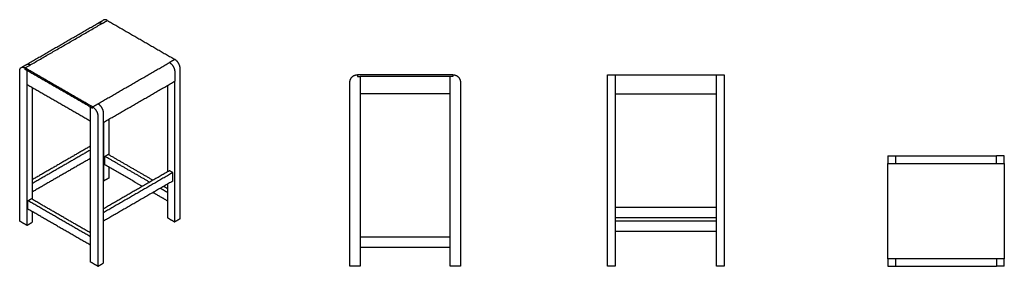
# Model space of a CAD drawing. Header units: millimetres. Extents: x -1670 to 1670, y -419 to 419.
import ezdxf

# ---------------------------------------------------------------- set-up
doc = ezdxf.new("R2010")
doc.units = ezdxf.units.MM
doc.layers.add('Défaut', color=7, linetype='Continuous', true_color=0x000000)

msp = doc.modelspace()

# ---------------------------------------------------------------- linework, layer by layer
at = {"layer": 'Défaut', "lineweight": -3}
msp.add_lwpolyline([(324.4, 231.4), (350.4, 231.4), (693.4, 231.4), (719.4, 231.4)], dxfattribs=at)
for points in [[(-1652.4, 254.8), (-1512.7, 335.4), (-1373.1, 416)], [(-1646.8, 266.8), (-1525.6, 336.8), (-1404.3, 406.9)], [(-1404.3, 406.9), (-1395.1, 412.2), (-1385.9, 417.5)], [(-1391.1, 406), (-1391.4, 405.8), (-1391.8, 405.6)], [(-1391.8, 405.6), (-1391.6, 405.5), (-1391.4, 405.4)], [(-1373.1, 416), (-1373.2, 416.1), (-1373.4, 416.2)], [(-1373.1, 416), (-1258.5, 349.9), (-1143.9, 283.7)], [(-1404.9, 133.1), (-1283.6, 203.1), (-1162.3, 273.1)], [(-1143.9, 283.7), (-1153.1, 278.4), (-1162.3, 273.1)], [(-1162.3, 273.1), (-1162.1, 273), (-1162, 272.9)], [(-1143.6, 283.5), (-1143.8, 283.6), (-1143.9, 283.7)], [(-1670.4, -265.5), (-1670.4, -10.4), (-1670.4, 244.8)], [(-1665.2, 256.2), (-1656, 261.5), (-1646.8, 266.8)], [(-1652.7, 255), (-1652.5, 254.9), (-1652.4, 254.8)], [(-1423.2, 122.5), (-1537.8, 188.6), (-1652.4, 254.8)], [(-1652.4, 254.8), (-1652.4, 252.3), (-1652.4, 249.9)], [(-1646, 246.2), (-1649.2, 248), (-1652.4, 249.9)], [(-1429.6, 121.3), (-1537.8, 183.7), (-1646, 246.2)], [(-1646, 246.2), (-1646, 222.1), (-1646, 198)], [(-1634.3, 265.6), (-1634.2, 265.5), (-1634, 265.4)], [(-1144.3, 242.3), (-1144.3, 226), (-1144.3, 209.7)], [(-1125.9, -257.4), (-1125.9, -2.2), (-1125.9, 252.9)], [(-1386.8, 69.6), (-1265.6, 139.6), (-1144.3, 209.7)], [(-1144.3, -268), (-1144.3, -29.2), (-1144.3, 209.7)], [(-550, -418.6), (-550, -106.1), (-550, 206.4)], [(-525, 231.4), (-524.8, 231.4), (-524.5, 231.4)], [(-200.5, 231.4), (-362.5, 231.4), (-524.5, 231.4)], [(-524.5, 231.4), (-524.5, 228.4), (-524.5, 225.4)], [(-524.5, 225.4), (-520, 225.4), (-515.5, 225.4)], [(-200.5, 225.4), (-358, 225.4), (-515.5, 225.4)], [(-515.5, 225.4), (-515.5, -96.6), (-515.5, -418.6)], [(-209.5, -418.6), (-209.5, -96.6), (-209.5, 225.4)], [(-200.5, 231.4), (-200.3, 231.4), (-200, 231.4)], [(-200.5, 231.4), (-200.5, 228.4), (-200.5, 225.4)], [(-175, 206.4), (-175, -106.1), (-175, -418.6)], [(324.4, -418.6), (324.4, -106.1), (324.4, 206.4)], [(350.4, 206.4), (350.4, 186.4), (350.4, 166.4)], [(693.4, 166.4), (693.4, 186.4), (693.4, 206.4)], [(719.4, 206.4), (719.4, -106.1), (719.4, -418.6)], [(-1429.6, 73.1), (-1537.8, 135.6), (-1646, 198)], [(-1646, 198), (-1646, -40.8), (-1646, -279.6)], [(-1627.6, 187.4), (-1627.6, -2), (-1627.6, -191.4)], [(-1168.7, 195.6), (-1168.7, 48.8), (-1168.7, -98)], [(-209.5, 166.4), (-362.5, 166.4), (-515.5, 166.4)], [(350.4, 166.4), (350.4, -126.1), (350.4, -418.6)], [(350.4, 166.4), (521.9, 166.4), (693.4, 166.4)], [(693.4, -418.6), (693.4, -126.1), (693.4, 166.4)], [(-1429.6, -404.6), (-1429.6, -141.6), (-1429.6, 121.3)], [(-1423.2, 117.6), (-1426.4, 119.4), (-1429.6, 121.3)], [(-1423.2, 122.5), (-1414.1, 127.8), (-1404.9, 133.1)], [(-1423.2, 122.5), (-1423.1, 122.4), (-1422.9, 122.3)], [(-1423.2, 117.6), (-1423.2, 120), (-1423.2, 122.5)], [(-1404.9, 133.1), (-1404.9, 133.1), (-1404.9, 133.1)], [(-1404.9, 133.1), (-1404.7, 133), (-1404.5, 132.9)], [(-1386.8, 102.3), (-1386.8, -152.9), (-1386.8, -408)], [(-1405.2, 91.7), (-1405.2, -163.5), (-1405.2, -418.6)], [(-1385.1, -129), (-1385.1, -29.2), (-1385.1, 70.6)], [(-1366.7, -40.8), (-1366.7, 20.2), (-1366.7, 81.3)], [(-1429.6, -10.2), (-1528.6, -67.4), (-1627.6, -124.6)], [(-1429.6, -23.3), (-1528.6, -80.5), (-1627.6, -137.6)], [(-1429.6, -51.9), (-1528.6, -109), (-1627.6, -166.2)], [(-1381.5, -45.3), (-1375.9, -42), (-1370.2, -38.8)], [(-1229.5, -133.1), (-1305.5, -89.2), (-1381.5, -45.3)], [(-1381.5, -73.9), (-1381.5, -59.6), (-1381.5, -45.3)], [(-1218.1, -126.6), (-1294.2, -82.7), (-1370.2, -38.8)], [(1275.4, -43.6), (1288.4, -43.6), (1301.4, -43.6)], [(1301.4, -43.6), (1472.9, -43.6), (1644.4, -43.6)], [(1670.4, -43.6), (1657.4, -43.6), (1644.4, -43.6)], [(-1162.3, -94.3), (-1274.6, -159.1), (-1386.8, -224)], [(-1254.2, -147.4), (-1317.9, -110.6), (-1381.5, -73.9)], [(-1366.7, -118.4), (-1366.7, -100.4), (-1366.7, -82.4)], [(-1151, -100.8), (-1156.6, -97.6), (-1162.3, -94.3)], [(1275.4, -68.6), (1275.4, -68.9), (1275.4, -69.1)], [(1275.4, -69.1), (1472.9, -69.1), (1670.4, -69.1)], [(1275.4, -393.1), (1275.4, -231.1), (1275.4, -69.1)], [(1301.4, -68.6), (1301.4, -68.9), (1301.4, -69.1)], [(1644.4, -68.6), (1644.4, -68.9), (1644.4, -69.1)], [(1670.4, -69.1), (1670.4, -68.9), (1670.4, -68.6)], [(1670.4, -69.1), (1670.4, -231.1), (1670.4, -393.1)], [(-1151, -100.8), (-1268.9, -168.9), (-1386.8, -237)], [(-1386.8, -128), (-1386, -128.5), (-1385.1, -129)], [(-1151, -129.4), (-1268.9, -197.5), (-1386.8, -265.6)], [(-1366.7, -118.4), (-1375.9, -123.7), (-1385.1, -129)], [(-1151, -129.4), (-1151, -115.1), (-1151, -100.8)], [(-1168.7, -168.2), (-1181, -161), (-1193.4, -153.9)], [(-1168.7, -155.1), (-1175.4, -151.3), (-1182.1, -147.4)], [(-1168.7, -139.7), (-1168.7, -196.8), (-1168.7, -253.9)], [(-1642.5, -195.9), (-1636.8, -192.7), (-1631.1, -189.4)], [(-1429.6, -318.8), (-1536, -257.4), (-1642.5, -195.9)], [(-1642.5, -224.5), (-1642.5, -210.2), (-1642.5, -195.9)], [(-1429.6, -305.8), (-1530.4, -247.6), (-1631.1, -189.4)], [(-1168.7, -196.8), (-1193.4, -182.5), (-1218.1, -168.2)], [(-1429.6, -347.4), (-1536, -286), (-1642.5, -224.5)], [(-1627.6, -233.1), (-1627.6, -251), (-1627.6, -269)], [(693.4, -218.6), (521.9, -218.6), (350.4, -218.6)], [(-1646, -279.6), (-1658.2, -272.6), (-1670.4, -265.5)], [(-1168.7, -253.9), (-1156.5, -261), (-1144.3, -268)], [(-1125.9, -257.4), (-1135.1, -262.7), (-1144.3, -268)], [(693.4, -253.6), (521.9, -253.6), (350.4, -253.6)], [(693.4, -265.6), (521.9, -265.6), (350.4, -265.6)], [(-1646, -279.6), (-1636.8, -274.3), (-1627.6, -269)], [(693.4, -300.6), (521.9, -300.6), (350.4, -300.6)], [(-515.5, -318.6), (-362.5, -318.6), (-209.5, -318.6)], [(-515.5, -353.6), (-362.5, -353.6), (-209.5, -353.6)], [(1670.4, -393.1), (1472.9, -393.1), (1275.4, -393.1)], [(1275.4, -393.1), (1275.4, -393.4), (1275.4, -393.6)], [(1301.4, -393.1), (1301.4, -393.4), (1301.4, -393.6)], [(1644.4, -393.1), (1644.4, -393.4), (1644.4, -393.6)], [(1670.4, -393.6), (1670.4, -393.4), (1670.4, -393.1)], [(-1405.2, -418.6), (-1417.4, -411.6), (-1429.6, -404.6)], [(-1405.2, -418.6), (-1396, -413.3), (-1386.8, -408)], [(-515.5, -418.6), (-532.8, -418.6), (-550, -418.6)], [(-175, -418.6), (-192.3, -418.6), (-209.5, -418.6)], [(350.4, -418.6), (337.4, -418.6), (324.4, -418.6)], [(719.4, -418.6), (706.4, -418.6), (693.4, -418.6)], [(1275.4, -418.6), (1288.4, -418.6), (1301.4, -418.6)], [(1301.4, -418.6), (1472.9, -418.6), (1644.4, -418.6)], [(1670.4, -418.6), (1657.4, -418.6), (1644.4, -418.6)]]:
    msp.add_open_spline(points, degree=2, dxfattribs=at)
for points, weights in [([(-1404.3, 406.9), (-1399.1, 409.8), (-1391.8, 405.6)], [0.853553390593, 0.853553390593, 1]), ([(-1373.4, 416.2), (-1380.7, 420.5), (-1385.9, 417.5)], [1, 0.853553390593, 0.853553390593]), ([(-1646.8, 266.8), (-1641.7, 269.8), (-1634.3, 265.6)], [0.853553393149, 0.853572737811, 1]), ([(-1162, 272.9), (-1144.3, 262.7), (-1144.3, 242.3)], [1, 0.707106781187, 1]), ([(-1125.9, 252.9), (-1125.9, 273.3), (-1143.6, 283.5)], [1, 0.707106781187, 1]), ([(-1670.4, 244.8), (-1670.4, 253.2), (-1665.2, 256.2)], [1, 0.853553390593, 0.853553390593]), ([(-1665.2, 256.2), (-1660, 259.2), (-1652.7, 255)], [0.853553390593, 0.853553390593, 1]), ([(-550, 206.4), (-550, 231.4), (-525, 231.4)], [1, 0.707106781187, 1]), ([(-200, 231.4), (-175, 231.4), (-175, 206.4)], [1, 0.707106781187, 1]), ([(324.4, 206.4), (324.4, 231.4), (324.4, 231.4)], [1, 0.707106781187, 1]), ([(350.4, 231.4), (350.4, 231.4), (350.4, 206.4)], [1, 0.707106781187, 1]), ([(693.4, 206.4), (693.4, 231.4), (693.4, 231.4)], [1, 0.707106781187, 1]), ([(719.4, 231.4), (719.4, 231.4), (719.4, 206.4)], [1, 0.707106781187, 1]), ([(-1422.9, 122.3), (-1405.2, 112.1), (-1405.2, 91.7)], [1, 0.707106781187, 1]), ([(-1404.5, 132.9), (-1386.8, 122.7), (-1386.8, 102.3)], [1, 0.707106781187, 1]), ([(1275.4, -43.6), (1275.4, -43.6), (1275.4, -68.6)], [1, 0.707106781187, 1]), ([(1301.4, -43.6), (1301.4, -43.6), (1301.4, -68.6)], [1, 0.707106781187, 1]), ([(1644.4, -68.6), (1644.4, -43.6), (1644.4, -43.6)], [1, 0.707106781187, 1]), ([(1670.4, -68.6), (1670.4, -43.6), (1670.4, -43.6)], [1, 0.707106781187, 1]), ([(1275.4, -393.6), (1275.4, -418.6), (1275.4, -418.6)], [1, 0.707106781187, 1]), ([(1301.4, -393.6), (1301.4, -418.6), (1301.4, -418.6)], [1, 0.707106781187, 1]), ([(1644.4, -393.6), (1644.4, -418.6), (1644.4, -418.6)], [1, 0.707106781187, 1]), ([(1670.4, -418.6), (1670.4, -418.6), (1670.4, -393.6)], [1, 0.707106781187, 1])]:
    msp.add_rational_spline(points, weights, degree=2, dxfattribs=at)

doc.saveas('drawing.dxf')
